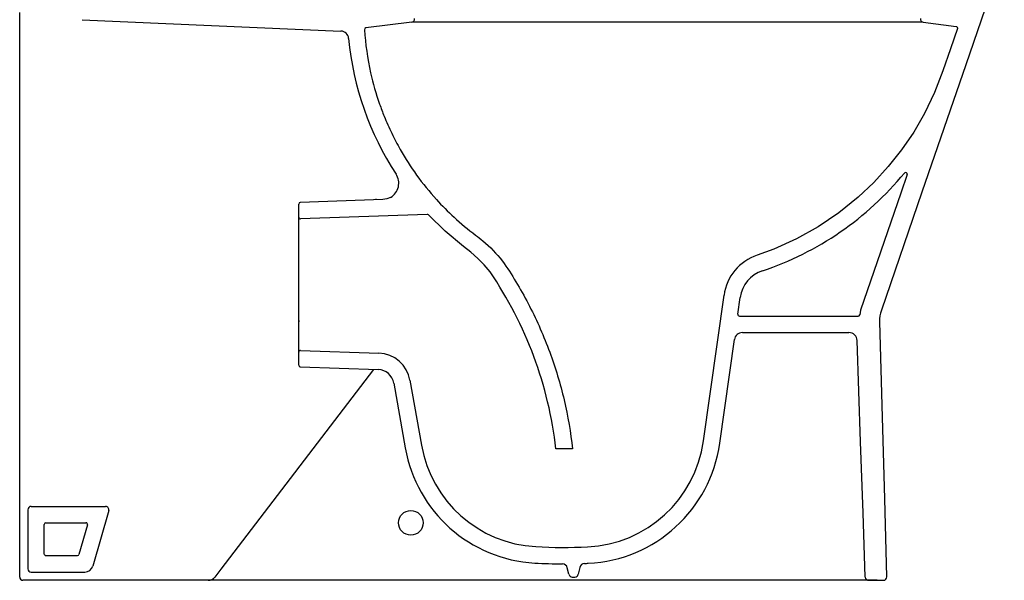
# Model space of a CAD drawing. Header units: millimetres. Extents: x 3783.817 to 3784.418, y 1722.737 to 1723.591.
# Tile 1 of 4: x 3783.817 to 3784.417, y 1722.737 to 1723.078. Entities that reach past the tile are written whole.
import ezdxf

# ---------------------------------------------------------------- set-up
doc = ezdxf.new("R2010")
doc.units = ezdxf.units.MM
doc.layers.add('SANINDUSA', color=3, linetype='Continuous')

msp = doc.modelspace()

# ---------------------------------------------------------------- linework, layer by layer
at = {"layer": 'SANINDUSA'}
for p, q in [((3783.81748, 1723.07823), (3783.81748, 1723.0827)), ((3783.81748, 1722.84922), (3783.81748, 1723.07823)), ((3783.85554, 1723.07825), (3784.01317, 1723.07137)), ((3784.05634, 1723.07667), (3784.02842, 1723.07324)), ((3784.03884, 1722.96871), (3783.98845, 1722.96695)), ((3784.03448, 1722.96912), (3784.03448, 1722.96856)), ((3783.98748, 1722.95794), (3783.98748, 1722.96595)), ((3783.98748, 1722.87587), (3783.98748, 1722.95794)), ((3784.11163, 1722.93128), (3784.11274, 1722.92976)), ((3784.23418, 1722.82173), (3784.24666, 1722.91053)), ((3784.25513, 1722.8989), (3784.25656, 1722.90914)), ((3784.25612, 1722.89776), (3784.32844, 1722.89776)), ((3784.32987, 1722.90148), (3784.32943, 1722.89861)), ((3783.98748, 1722.89502), (3783.98748, 1722.89426)), ((3784.25791, 1722.88776), (3784.32279, 1722.88776)), ((3784.24408, 1722.82034), (3784.25296, 1722.88346)), ((3783.98748, 1722.86787), (3783.98748, 1722.87587)), ((3783.98852, 1722.87687), (3784.0363, 1722.8752)), ((3783.98845, 1722.86687), (3784.03595, 1722.86521)), ((3784.04545, 1722.85695), (3784.0524, 1722.81751)), ((3784.05529, 1722.85869), (3784.06225, 1722.81925)), ((3783.81748, 1722.83683), (3783.81748, 1722.84922)), ((3783.81748, 1722.73891), (3783.81748, 1722.83683)), ((3784.15433, 1722.81691), (3784.14426, 1722.81691)), ((3783.82449, 1722.78191), (3783.86982, 1722.78191)), ((3783.82249, 1722.77991), (3783.82248, 1722.74391)), ((3783.87174, 1722.77935), (3783.86197, 1722.74552)), ((3783.83248, 1722.75291), (3783.83248, 1722.77091)), ((3783.83348, 1722.77191), (3783.85785, 1722.77191)), ((3783.85881, 1722.77063), (3783.85361, 1722.75263)), ((3783.83348, 1722.75191), (3783.85265, 1722.75191)), ((3783.82448, 1722.74191), (3783.85717, 1722.74191)), ((3783.93754, 1722.7404), (3783.93638, 1722.73887)), ((3784.15219, 1722.74056), (3784.15116, 1722.74443)), ((3784.15886, 1722.74469), (3784.15778, 1722.74056)), ((3783.81969, 1722.73691), (3783.81948, 1722.73691)), ((3783.88116, 1722.73691), (3783.81969, 1722.73691)), ((3783.90391, 1722.73691), (3783.88116, 1722.73691)), ((3783.9324, 1722.73691), (3783.90391, 1722.73691)), ((3784.33997, 1722.73691), (3783.9324, 1722.73691)), ((3784.15416, 1722.73891), (3784.15581, 1722.73891)), ((3784.33475, 1722.73691), (3784.34377, 1722.73691))]:
    msp.add_line(p, q, dxfattribs=at)
at = {"layer": 'SANINDUSA', "flags": 128}
for points in [[(3784.41745, 1723.11896), (3784.39398, 1723.0508), (3784.36726, 1722.97321), (3784.34252, 1722.90135, 0.090109), (3784.34144, 1722.89428), (3784.34306, 1722.83621), (3784.34444, 1722.78656), (3784.34576, 1722.73896)], [(3784.36803, 1723.07667), (3784.38807, 1723.0742, -0.475436), (3784.3889, 1723.07289), (3784.38473, 1723.06058), (3784.38004, 1723.04714), (3784.37483, 1723.03392), (3784.36874, 1723.02111), (3784.36222, 1723.00985), (3784.35486, 1722.99904), (3784.34674, 1722.98878), (3784.33792, 1722.97914), (3784.32846, 1722.9702), (3784.31665, 1722.9607), (3784.30405, 1722.95221), (3784.29077, 1722.94479), (3784.27698, 1722.93854), (3784.26685, 1722.93481)], [(3784.10413, 1722.92463), (3784.1006, 1722.92892), (3784.09673, 1722.93291), (3784.09243, 1722.93663), (3784.08792, 1722.94012), (3784.07672, 1722.94942), (3784.06655, 1722.95936, 0.20507), (3784.06582, 1722.95964), (3783.98852, 1722.95695)]]:
    msp.add_lwpolyline(points, format="xyb", dxfattribs=at)
for points in [[(3784.36802, 1723.07667), (3784.11541, 1723.07667), (3784.1071, 1723.07667), (3784.09877, 1723.07667), (3784.09103, 1723.07667), (3784.08395, 1723.07667), (3784.0776, 1723.07667), (3784.07204, 1723.07667), (3784.06726, 1723.07667), (3784.06331, 1723.07667), (3784.06023, 1723.07667), (3784.05808, 1723.07667), (3784.05678, 1723.07666), (3784.05672, 1723.07666)], [(3784.35825, 1722.98391), (3784.35437, 1722.97264), (3784.32987, 1722.90148)], [(3784.04351, 1722.97005), (3784.04126, 1722.96908), (3784.03884, 1722.9687)], [(3784.33275, 1722.73882), (3784.3314, 1722.77805), (3784.32991, 1722.82119), (3784.32779, 1722.88293)], [(3784.03297, 1722.86531), (3783.93999, 1722.74361), (3783.93877, 1722.74201), (3783.93754, 1722.7404)]]:
    msp.add_lwpolyline(points, dxfattribs=at)
at = {"layer": 'SANINDUSA'}
msp.add_circle((3784.05582, 1722.77191), 0.0075, dxfattribs=at)
for centre, radius, start, end in [((3784.0561, 1723.07865), 0.002, 277.00001, 7.00074), ((3784.36827, 1723.07865), 0.002, 172.99997, 263.00003), ((3784.01295, 1723.06637), 0.005, 5.23457, 87.50007), ((3784.02854, 1723.07224), 0.001, 96.99995, 183.74416), ((3784.19716, 1723.08315), 0.17997, 185.20424, 213.35555), ((3784.03848, 1722.9787), 0.01, 300.15099, 33.34272), ((3784.20974, 1723.10552), 0.19002, 288.49608, 320.58126), ((3784.35731, 1722.98423), 0.001, 340.99999, 140.58126), ((3783.98848, 1722.96595), 0.001, 92, 180), ((3783.98848, 1722.95794), 0.001, 180, 272), ((3784.27637, 1722.90636), 0.03, 108.49966, 171.99999), ((3783.90584, 1722.78942), 0.24, 6.5783, 34.29079), ((3784.27637, 1722.90636), 0.02, 108.49968, 172.00005), ((3784.25612, 1722.89876), 0.001, 171.99991, 270), ((3784.32844, 1722.89876), 0.001, 270, 351.29741), ((3784.25791, 1722.88276), 0.005, 90, 172), ((3784.32279, 1722.88276), 0.005, 1.97351, 89.99706), ((3783.98848, 1722.87587), 0.001, 88, 180), ((3784.0356, 1722.85522), 0.02, 10, 88), ((3783.98848, 1722.86787), 0.001, 180, 268), ((3784.0356, 1722.85522), 0.01, 10, 88), ((3784.13611, 1722.83227), 0.075, 190, 266.79718), ((3784.15991, 1722.83217), 0.075, 272.72126, 352), ((3784.15991, 1722.83217), 0.085, 272.72126, 352), ((3784.13611, 1722.83227), 0.085, 190, 266.79718), ((3783.82449, 1722.77991), 0.002, 89.99998, 180), ((3783.86982, 1722.77991), 0.002, 343.88658, 90), ((3783.83348, 1722.77091), 0.001, 90, 179.99943), ((3783.85785, 1722.77091), 0.001, 343.88659, 90), ((3783.83348, 1722.75291), 0.001, 179.99943, 270), ((3783.85265, 1722.75291), 0.001, 270, 343.88659), ((3784.14898, 1723.06222), 0.30531, 266.79718, 272.72126), ((3784.14898, 1723.06222), 0.31531, 266.79718, 269.86092), ((3784.1482, 1722.74391), 0.003, 10, 89.86092), ((3784.16181, 1722.74417), 0.003, 92.31077, 170), ((3784.14898, 1723.06222), 0.31531, 272.31077, 272.72126), ((3783.82448, 1722.74391), 0.002, 180, 269.99999), ((3783.85717, 1722.74691), 0.005, 270, 343.88658), ((3784.15416, 1722.74091), 0.002, 190, 270), ((3784.15581, 1722.74091), 0.002, 270, 350), ((3783.81948, 1722.73891), 0.002, 180, 270), ((3783.9324, 1722.74191), 0.005, 270, 322.62181), ((3784.33475, 1722.73891), 0.002, 181.9746, 269.99974), ((3784.34377, 1722.73891), 0.002, 269.99932, 1.59554)]:
    msp.add_arc(centre, radius, start, end, dxfattribs=at)
for points, knots in [([(3784.02754, 1723.07218), (3784.02811, 1723.06346), (3784.02936, 1723.05465), (3784.03275, 1723.03952), (3784.03457, 1723.03315), (3784.03677, 1723.02689), (3784.03765, 1723.0244), (3784.03992, 1723.01839), (3784.04405, 1723.00908), (3784.04755, 1723.00239), (3784.05244, 1722.99379), (3784.05926, 1722.9832), (3784.0704, 1722.96949), (3784.0825, 1722.95732), (3784.09071, 1722.95053), (3784.09676, 1722.94598), (3784.10281, 1722.94135), (3784.10814, 1722.93579), (3784.11163, 1722.93128)], [0.005455, 0.005455, 0.005455, 0.005455, 0.1567541, 0.1567541, 0.2676348, 0.2677986, 0.2677986, 0.3118111, 0.3752088, 0.437716, 0.437716, 0.5406018, 0.6483522, 0.7358647, 0.834858, 0.834858, 0.8686214, 0.968468, 0.968468, 0.968468, 0.968468]), ([(3784.11274, 1722.92976), (3784.11836, 1722.92146), (3784.12353, 1722.91276), (3784.1328, 1722.89474), (3784.1369, 1722.88541), (3784.14394, 1722.86632), (3784.14687, 1722.85656), (3784.15151, 1722.83684), (3784.15323, 1722.82687), (3784.15433, 1722.81691)], [0, 0, 0, 0, 0.25, 0.25, 0.5, 0.5, 0.75, 0.75, 1, 1, 1, 1])]:
    msp.add_open_spline(points, degree=3, knots=knots, dxfattribs=at)

doc.saveas('drawing.dxf')
